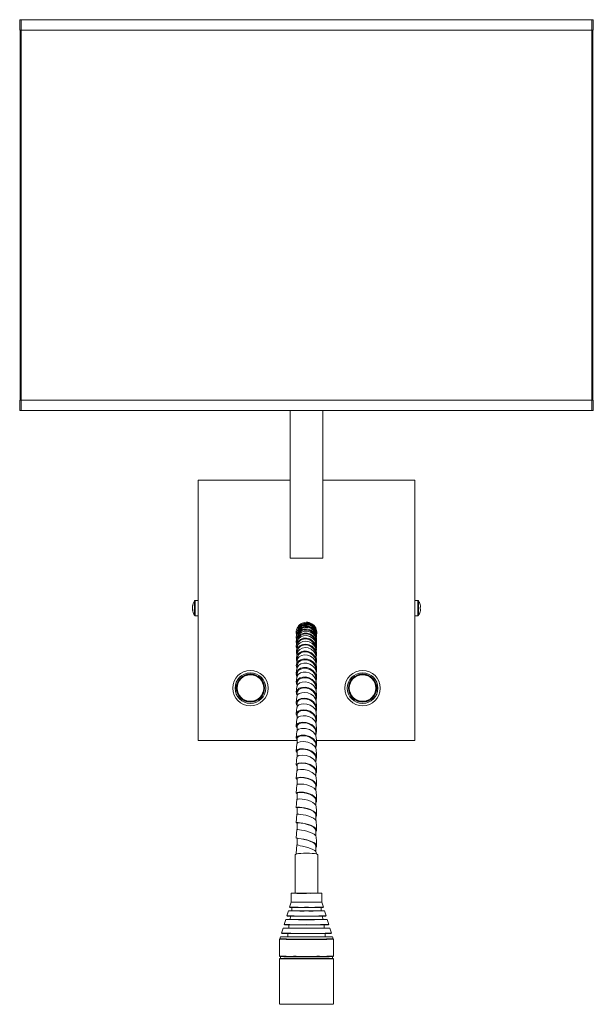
# Model space of a CAD drawing. Header units: millimetres. Extents: x -79 to 456, y -691 to 25.
# Tile 1 of 3: x -79 to 185, y -691 to -237. Entities that reach past the tile are written whole.
import ezdxf

# ---------------------------------------------------------------- set-up
doc = ezdxf.new("R2010")
doc.units = ezdxf.units.MM

msp = doc.modelspace()

# ---------------------------------------------------------------- linework, layer by layer
at = {"color": 7, "linetype": 'Continuous', "lineweight": 15}
for p, q in [((-79.05, -236.98), (185.33, -236.98)), ((-79.05, -236.98), (-79.05, -241.76)), ((-78.36, -236.98), (-78.36, -417.06)), ((184.64, -417.06), (184.64, -236.98)), ((185.33, -236.98), (185.33, -241.76)), ((-79.05, -241.76), (185.33, -241.76)), ((-78.86, -412.28), (-78.86, -241.76)), ((185.14, -241.76), (185.14, -412.28)), ((-79.05, -412.28), (185.33, -412.28)), ((-79.05, -412.28), (-79.05, -417.06)), ((185.33, -412.28), (185.33, -417.06)), ((-79.05, -417.06), (185.33, -417.06)), ((45.64, -417.06), (45.64, -485.06)), ((60.64, -485.06), (60.64, -417.06)), ((3.14, -569.06), (3.14, -449.06)), ((3.14, -449.06), (45.64, -449.06)), ((60.64, -449.06), (103.14, -449.06)), ((103.14, -449.06), (103.14, -569.06)), ((45.64, -485.06), (60.64, -485.06)), ((0.57, -507.46), (0.65, -507.47)), ((3.14, -504.56), (1.89, -504.56)), ((104.39, -504.56), (103.14, -504.56)), ((105.47, -506.34), (105.49, -506.33)), ((105.71, -507.63), (105.47, -507.65)), ((0.58, -508.06), (0.57, -508.15)), ((0.6, -508.15), (0.57, -508.15)), ((0.57, -508.66), (0.75, -508.63)), ((1.89, -511.56), (3.14, -511.56)), ((103.14, -511.56), (104.39, -511.56)), ((105.47, -508.46), (105.71, -508.49)), ((105.49, -509.79), (105.47, -509.78)), ((49.2, -517.06), (49.55, -517.3)), ((48.39, -519.31), (48.51, -520.35)), ((57.25, -517.66), (57.29, -517.86)), ((48.84, -528.26), (48.84, -528.71)), ((48.84, -531.25), (48.84, -531.97)), ((48.84, -534.62), (48.84, -535.66)), ((48.84, -538.37), (48.84, -539.31)), ((57.44, -536.86), (57.44, -536.47)), ((48.84, -542.5), (48.84, -544.01)), ((48.84, -546.96), (48.84, -548.68)), ((57.44, -545.53), (57.44, -544.72)), ((48.84, -551.8), (48.84, -553.54)), ((57.44, -550.34), (57.44, -549.38)), ((48.84, -556.9), (48.84, -558.74)), ((57.44, -555.4), (57.44, -554.36)), ((48.84, -562.35), (48.84, -564.41)), ((57.44, -560.99), (57.44, -559.63)), ((57.44, -566.8), (57.44, -565.22)), ((48.84, -569.06), (3.14, -569.06)), ((48.84, -568.04), (48.84, -570.6)), ((57.44, -572.81), (57.44, -571.04)), ((103.14, -569.06), (57.71, -569.06)), ((48.84, -574.01), (48.84, -576.64)), ((48.84, -580.22), (48.84, -582.98)), ((57.44, -578.88), (57.44, -577.16)), ((57.44, -585.52), (57.44, -583.43)), ((48.84, -586.63), (48.84, -589.44)), ((48.84, -593.26), (48.84, -596.15)), ((57.44, -592.04), (57.44, -589.99)), ((57.44, -598.78), (57.44, -596.67)), ((48.84, -600.01), (48.84, -602.97)), ((48.84, -606.96), (48.84, -609.95)), ((57.44, -605.86), (57.44, -603.53)), ((57.44, -612.94), (57.44, -610.51)), ((48.84, -613.95), (48.84, -617.03)), ((57.44, -620.12), (57.44, -617.58)), ((57.67, -621.3), (57.64, -620.61)), ((47.89, -621.67), (47.89, -639.31)), ((58.39, -639.31), (58.39, -621.67)), ((46.02, -639.41), (46.02, -643.49)), ((60.27, -643.49), (60.27, -639.41)), ((46.01, -643.52), (45.3, -645.85)), ((60.98, -645.85), (60.27, -643.52)), ((44.78, -647.54), (44.08, -649.84)), ((46.34, -645.99), (46.34, -647.48)), ((59.95, -647.48), (59.94, -645.99)), ((62.2, -649.84), (61.5, -647.54)), ((43.56, -651.54), (42.86, -653.84)), ((45.69, -649.99), (45.68, -651.48)), ((60.6, -651.48), (60.59, -649.99)), ((63.42, -653.84), (62.72, -651.54)), ((42.36, -655.46), (41.64, -657.83)), ((45.03, -653.99), (45.02, -655.47)), ((61.26, -655.47), (61.25, -653.99)), ((64.64, -657.83), (63.92, -655.46)), ((40.64, -660.61), (40.64, -668.41)), ((41.13, -659.49), (40.84, -660.44)), ((44.55, -657.99), (44.54, -659.47)), ((61.74, -659.47), (61.74, -657.99)), ((65.44, -660.44), (65.15, -659.49)), ((65.64, -668.41), (65.64, -660.61)), ((40.64, -669.61), (40.64, -690.41)), ((41.22, -668.61), (41.22, -669.51)), ((65.07, -669.51), (65.06, -668.61)), ((65.64, -690.41), (65.64, -669.61))]:
    msp.add_line(p, q, dxfattribs=at)
at = {"color": 8, "linetype": 'Continuous', "lineweight": 15}
for p, q in [((1.54, -511.37), (1.54, -504.75)), ((1.89, -511.56), (1.89, -504.56)), ((104.39, -504.56), (104.39, -511.56)), ((104.74, -504.75), (104.74, -511.37)), ((20.98, -544.91), (21.05, -545.88)), ((72.68, -544.91), (72.75, -545.88))]:
    msp.add_line(p, q, dxfattribs=at)
at = {"color": 7, "linetype": 'Continuous', "lineweight": 15, "flags": 128}
for points in [[(48.5, -521.18), (48.48, -521.12), (48.5, -519.66), (49.01, -518.3), (49.96, -517.17), (51.24, -516.42), (52.72, -516.12), (54.23, -516.3), (55.62, -516.96), (56.76, -518.02), (57.51, -519.39), (57.79, -520.93), (57.66, -521.93)], [(50.19, -516.03), (50.19, -516.03), (50.07, -516.12)], [(48.6, -524.52), (48.43, -523.41), (48.71, -522.06), (49.46, -520.89), (50.6, -520.02), (52, -519.56), (53.51, -519.55), (54.99, -520.02), (56.26, -520.93), (57.2, -522.18), (57.71, -523.66), (57.75, -525.23), (57.65, -525.56)], [(48.55, -522.75), (48.45, -521.33), (48.85, -519.97), (49.7, -518.81), (50.91, -517.99), (52.36, -517.61), (53.87, -517.7), (55.31, -518.26), (56.52, -519.25), (57.37, -520.56), (57.77, -522.08), (57.69, -523.44)], [(48.88, -521.42), (48.75, -521.88), (48.58, -522.43)], [(49, -519.54), (48.86, -519.9), (48.71, -520.27)], [(48.87, -523.58), (48.9, -523.32), (49.52, -522.2), (50.51, -521.33), (51.8, -520.82), (53.22, -520.73), (54.65, -521.09), (55.92, -521.86), (56.91, -522.99), (57.5, -524.36), (57.56, -525.02)], [(48.91, -521.41), (48.92, -521.05), (49.44, -519.78), (50.41, -518.76), (51.7, -518.13), (53.17, -517.99), (54.64, -518.34), (55.93, -519.18), (56.88, -520.4), (57.38, -521.87), (57.38, -522)], [(48.91, -523.33), (48.92, -522.8), (49.45, -521.57), (50.42, -520.6), (51.72, -520.01), (53.19, -519.9), (54.66, -520.28), (55.94, -521.14), (56.89, -522.37), (57.38, -523.85), (57.38, -524.09)], [(48.93, -521.41), (49.01, -521.06), (49.72, -519.95), (50.8, -519.11), (52.13, -518.67), (53.57, -518.66), (54.97, -519.1), (56.19, -519.96), (57.09, -521.15), (57.58, -522.57), (57.58, -522.79)], [(49.28, -517.84), (49.14, -518.08), (49.01, -518.31)], [(49.56, -517.13), (49.05, -518.18), (49.04, -518.25)], [(56.98, -518.09), (57.38, -519.21), (57.38, -519.32)], [(57.46, -518.19), (57.39, -518.01), (57.32, -517.83)], [(57.66, -519.9), (57.59, -519.6), (57.51, -519.29)], [(57.73, -521.77), (57.65, -521.33), (57.58, -520.9)], [(48.63, -526.66), (48.43, -525.9), (48.6, -524.58), (49.25, -523.4), (50.3, -522.49), (51.65, -521.95), (53.15, -521.86), (54.65, -522.24), (55.98, -523.06), (57.01, -524.24), (57.64, -525.68), (57.79, -527.23), (57.67, -527.75)], [(48.7, -529.41), (48.47, -528.77), (48.52, -527.5), (49.05, -526.32), (50.02, -525.38), (51.31, -524.78), (52.79, -524.62), (54.3, -524.91), (55.69, -525.63), (56.8, -526.73), (57.53, -528.11), (57.79, -529.64), (57.63, -530.72)], [(48.79, -526.11), (48.64, -526.86), (48.49, -527.61)], [(48.82, -523.59), (48.67, -524.22), (48.52, -524.85)], [(48.81, -526.1), (48.82, -525.99), (49.33, -524.87), (50.25, -523.98), (51.47, -523.42), (52.88, -523.25), (54.32, -523.52), (55.64, -524.21), (56.71, -525.26), (57.4, -526.58), (57.58, -527.66)], [(48.9, -525.75), (48.92, -524.98), (49.46, -523.8), (50.44, -522.87), (51.74, -522.33), (53.21, -522.25), (54.67, -522.66), (55.96, -523.53), (56.9, -524.76), (57.39, -526.24), (57.38, -526.55)], [(48.9, -528.41), (48.93, -527.57), (49.47, -526.45), (50.45, -525.57), (51.76, -525.07), (53.23, -525.03), (54.69, -525.46), (55.97, -526.34), (56.91, -527.58), (57.39, -529.05), (57.37, -529.79)], [(57.75, -523.9), (57.68, -523.33), (57.6, -522.77)], [(57.77, -526.39), (57.69, -525.69), (57.61, -525)], [(48.73, -532.42), (48.53, -532.01), (48.46, -530.8), (48.88, -529.64), (49.75, -528.68), (50.98, -528.04), (52.43, -527.8), (53.95, -528), (55.37, -528.64), (56.57, -529.66), (57.4, -530.97), (57.78, -532.46), (57.66, -533.98), (57.64, -534.03)], [(48.77, -529), (48.62, -529.86), (48.47, -530.73)], [(48.78, -529.01), (49.17, -527.96), (50, -527.05), (51.16, -526.44), (52.53, -526.21), (53.98, -526.4), (55.34, -527), (56.48, -527.97), (57.27, -529.23), (57.63, -530.65)], [(48.8, -532.26), (49.04, -531.42), (49.77, -530.52), (50.86, -529.88), (52.2, -529.59), (53.64, -529.7), (55.04, -530.21), (56.24, -531.1), (57.12, -532.29), (57.59, -533.66), (57.59, -534.08)], [(48.9, -531.35), (48.93, -530.57), (49.48, -529.51), (50.47, -528.69), (51.77, -528.23), (53.25, -528.22), (54.71, -528.67), (55.98, -529.56), (56.92, -530.8), (57.39, -532.25), (57.37, -533.07)], [(57.77, -529.23), (57.7, -528.43), (57.62, -527.63)], [(57.78, -532.49), (57.7, -531.57), (57.63, -530.66)], [(48.8, -535.89), (48.62, -535.62), (48.43, -534.47), (48.74, -533.34), (49.51, -532.38), (50.66, -531.71), (52.07, -531.41), (53.59, -531.53), (55.05, -532.07), (56.31, -533), (57.24, -534.24), (57.73, -535.67), (57.73, -537.18), (57.57, -537.68)], [(48.76, -532.26), (48.61, -533.23), (48.46, -534.2)], [(48.81, -535.87), (48.92, -535.27), (49.56, -534.37), (50.57, -533.71), (51.86, -533.38), (53.29, -533.42), (54.72, -533.85), (55.98, -534.65), (56.95, -535.76), (57.52, -537.08), (57.58, -537.85)], [(48.9, -534.73), (48.93, -533.97), (49.49, -532.97), (50.48, -532.2), (51.79, -531.8), (53.27, -531.82), (54.73, -532.29), (56, -533.18), (56.93, -534.41), (57.4, -535.85), (57.38, -536.46)], [(57.78, -536.12), (57.71, -535.09), (57.63, -534.06)], [(48.84, -539.68), (48.74, -539.56), (48.43, -538.49), (48.62, -537.42), (49.29, -536.47), (50.36, -535.77), (51.72, -535.41), (53.22, -535.45), (54.72, -535.91), (56.04, -536.75), (57.05, -537.91), (57.65, -539.29), (57.78, -540.76), (57.49, -541.88)], [(48.75, -535.88), (48.6, -536.95), (48.45, -538.03)], [(48.8, -539.84), (48.84, -539.46), (49.37, -538.6), (50.3, -537.93), (51.54, -537.55), (52.95, -537.53), (54.39, -537.89), (55.7, -538.6), (56.75, -539.63), (57.42, -540.88), (57.6, -541.98)], [(48.9, -538.5), (48.94, -537.76), (49.5, -536.82), (50.5, -536.11), (51.81, -535.75), (53.28, -535.81), (54.74, -536.3), (56.01, -537.19), (56.94, -538.41), (57.4, -539.82), (57.37, -540.57)], [(57.78, -540.11), (57.71, -538.97), (57.64, -537.83)], [(48.75, -539.85), (48.59, -541.04), (48.44, -542.22)], [(48.74, -544.18), (48.59, -545.47), (48.44, -546.75)], [(48.84, -543.73), (48.46, -542.85), (48.53, -541.83), (49.09, -540.91), (50.07, -540.2), (51.38, -539.8), (52.86, -539.78), (54.37, -540.15), (55.75, -540.9), (56.85, -541.98), (57.55, -543.28), (57.79, -544.71), (57.55, -546.07)], [(48.78, -544.17), (48.77, -544), (49.2, -543.17), (50.05, -542.51), (51.22, -542.1), (52.61, -542.03), (54.05, -542.31), (55.41, -542.94), (56.53, -543.89), (57.3, -545.07), (57.63, -546.38), (57.63, -546.43)], [(48.9, -542.56), (48.94, -541.91), (49.51, -541.04), (50.51, -540.4), (51.83, -540.09), (53.3, -540.18), (54.76, -540.68), (56.03, -541.57), (56.94, -542.77), (57.4, -544.16), (57.38, -544.78)], [(57.79, -544.45), (57.71, -543.2), (57.64, -541.95)], [(48.84, -548.06), (48.51, -547.52), (48.47, -546.58), (48.92, -545.69), (49.81, -544.99), (51.05, -544.56), (52.5, -544.48), (54.02, -544.77), (55.44, -545.44), (56.62, -546.42), (57.43, -547.65), (57.78, -549.02), (57.65, -550.41), (57.53, -550.67)], [(48.74, -548.85), (48.74, -548.85), (49.06, -548.07), (49.81, -547.42), (50.92, -547.01), (52.26, -546.89), (53.71, -547.1), (55.1, -547.65), (56.29, -548.51), (57.15, -549.62), (57.6, -550.87), (57.59, -551.28)], [(48.89, -547.1), (48.95, -546.42), (49.52, -545.62), (50.52, -545.05), (51.85, -544.79), (53.32, -544.91), (54.78, -545.43), (56.04, -546.31), (56.95, -547.48), (57.4, -548.83), (57.37, -549.5)], [(57.79, -549.11), (57.71, -547.77), (57.63, -546.44)], [(48.84, -552.78), (48.6, -552.49), (48.43, -551.63), (48.77, -550.79), (49.56, -550.1), (50.73, -549.66), (52.14, -549.53), (53.66, -549.75), (55.12, -550.33), (56.37, -551.23), (57.27, -552.38), (57.74, -553.68), (57.72, -555.03), (57.44, -555.76)], [(48.74, -548.85), (48.59, -550.23), (48.44, -551.61)], [(48.77, -553.84), (48.94, -553.27), (49.6, -552.66), (50.63, -552.24), (51.93, -552.09), (53.36, -552.24), (54.78, -552.72), (56.03, -553.5), (56.98, -554.52), (57.53, -555.71), (57.58, -556.42)], [(48.9, -551.81), (48.95, -551.28), (49.53, -550.55), (50.54, -550.04), (51.86, -549.83), (53.34, -549.98), (54.8, -550.51), (56.05, -551.38), (56.96, -552.53), (57.41, -553.84), (57.37, -554.44)], [(57.79, -554.11), (57.71, -552.69), (57.64, -551.27)], [(48.73, -553.84), (48.58, -555.31), (48.43, -556.77)], [(48.84, -557.84), (48.71, -557.73), (48.43, -556.96), (48.64, -556.19), (49.33, -555.53), (50.42, -555.08), (51.79, -554.91), (53.3, -555.08), (54.79, -555.58), (56.1, -556.39), (57.09, -557.45), (57.67, -558.68), (57.77, -559.98), (57.44, -561.06)], [(48.79, -559.13), (48.85, -558.76), (49.41, -558.18), (50.35, -557.77), (51.6, -557.6), (53.02, -557.72), (54.45, -558.13), (55.76, -558.82), (56.79, -559.76), (57.57, -561.27), (57.55, -561.84)], [(48.89, -557.02), (48.95, -556.45), (49.54, -555.8), (50.55, -555.36), (51.88, -555.2), (53.36, -555.38), (54.81, -555.91), (56.07, -556.77), (56.97, -557.89), (57.41, -559.16), (57.37, -559.71)], [(57.79, -559.42), (57.71, -557.91), (57.64, -556.4)], [(48.73, -559.13), (48.58, -560.68), (48.43, -562.23)], [(48.84, -563.21), (48.45, -562.55), (48.54, -561.85), (49.13, -561.23), (50.13, -560.79), (51.45, -560.61), (52.94, -560.72), (54.44, -561.14), (55.81, -561.87), (56.89, -562.84), (57.7, -564.41), (57.66, -566.06), (57.44, -566.45)], [(48.89, -562.4), (48.96, -561.92), (49.55, -561.36), (50.57, -560.98), (51.9, -560.87), (53.38, -561.08), (54.83, -561.62), (56.08, -562.46), (56.98, -563.54), (57.41, -564.76), (57.37, -565.32)], [(57.79, -565.02), (57.72, -563.43), (57.64, -561.83)], [(48.73, -564.71), (48.58, -566.34), (48.43, -567.97)], [(48.84, -568.73), (48.62, -568.58), (48.48, -567.76), (49.21, -567.04), (50.67, -566.62), (52.57, -566.65), (54.58, -567.2), (56.32, -568.23), (57.45, -569.62), (57.79, -571.19), (57.31, -572.56)], [(48.82, -564.7), (48.79, -564.5), (49.48, -563.83), (50.86, -563.45), (52.67, -563.49), (54.59, -564.02), (56.24, -565.01), (57.33, -566.35), (57.57, -567.55)], [(48.89, -568.13), (48.96, -567.68), (49.56, -567.2), (50.58, -566.89), (51.92, -566.83), (53.4, -567.07), (54.85, -567.61), (56.1, -568.43), (56.99, -569.47), (57.41, -570.64), (57.38, -571.07)], [(48.73, -570.55), (48.58, -572.26), (48.43, -573.96)], [(48.78, -570.55), (49.09, -570.02), (50.2, -569.59), (51.87, -569.5), (53.78, -569.85), (55.59, -570.64), (56.95, -571.8), (57.61, -573.19), (57.57, -573.51)], [(57.79, -570.88), (57.72, -569.2), (57.64, -567.53)], [(48.84, -574.61), (48.43, -574.07), (48.79, -573.4), (49.97, -572.92), (51.72, -572.82), (53.74, -573.17), (55.63, -573.99), (57.06, -575.19), (57.75, -576.63), (57.59, -578.11), (57.44, -578.31)], [(48.83, -576.64), (48.83, -576.41), (49.64, -575.98), (51.1, -575.81), (52.95, -576.01), (54.85, -576.61), (56.44, -577.58), (57.42, -578.82), (57.55, -579.73)], [(48.89, -574.08), (48.97, -573.71), (49.57, -573.3), (50.6, -573.06), (51.93, -573.06), (53.42, -573.32), (54.87, -573.86), (56.11, -574.66), (57, -575.65), (57.42, -576.76), (57.37, -577.24)], [(57.79, -576.98), (57.72, -575.24), (57.64, -573.5)], [(48.73, -576.64), (48.58, -578.41), (48.43, -580.18)], [(48.84, -580.68), (48.54, -580.51), (48.53, -579.93), (49.38, -579.46), (50.92, -579.27), (52.87, -579.46), (54.86, -580.09), (56.52, -581.09), (57.55, -582.37), (57.76, -583.77), (57.44, -584.44)], [(48.89, -580.28), (48.97, -579.97), (49.58, -579.65), (50.61, -579.48), (51.95, -579.52), (53.43, -579.81), (54.88, -580.35), (56.12, -581.12), (57, -582.06), (57.42, -583.11), (57.38, -583.44)], [(57.79, -583.31), (57.72, -581.51), (57.64, -579.71)], [(48.73, -582.96), (48.58, -584.78), (48.43, -586.61)], [(48.74, -582.95), (48.73, -582.94), (49.21, -582.56), (50.41, -582.36), (52.13, -582.45), (54.05, -582.9), (55.82, -583.7), (57.09, -584.78), (57.63, -586.02), (57.6, -586.14)], [(48.84, -587.06), (48.82, -587.05), (48.43, -586.6), (48.91, -586.18), (50.19, -585.95), (52, -586.03), (54.02, -586.49), (55.87, -587.31), (57.21, -588.42), (57.78, -589.7), (57.49, -591), (57.44, -591.05)], [(48.73, -589.47), (48.58, -591.35), (48.43, -593.23)], [(48.77, -589.47), (48.77, -589.38), (49.12, -589.21), (49.82, -589.1), (50.78, -589.1), (51.96, -589.21), (53.23, -589.46), (54.5, -589.86), (55.66, -590.38), (56.62, -591.02), (57.29, -591.74), (57.62, -592.52), (57.6, -592.75)], [(48.88, -586.7), (48.98, -586.45), (49.59, -586.21), (50.63, -586.12), (51.97, -586.21), (53.45, -586.52), (54.9, -587.05), (56.14, -587.79), (57.01, -588.68), (57.42, -589.66), (57.37, -590.06)], [(57.79, -589.85), (57.72, -587.99), (57.64, -586.13)], [(48.84, -593.54), (48.49, -593.37), (48.46, -593.14), (48.83, -592.94), (49.56, -592.82), (50.58, -592.79), (51.82, -592.9), (53.16, -593.16), (54.49, -593.56), (55.71, -594.1), (56.71, -594.76), (57.42, -595.51), (57.76, -596.3), (57.72, -597.11), (57.44, -597.62)], [(48.89, -593.28), (48.98, -593.12), (49.6, -592.97), (50.64, -592.94), (51.99, -593.08), (53.47, -593.42), (54.92, -593.94), (56.15, -594.64), (57.02, -595.48), (57.42, -596.39), (57.38, -596.69)], [(57.79, -596.56), (57.72, -594.65), (57.64, -592.73)], [(48.73, -596.16), (48.59, -597.9), (48.43, -600.01)], [(48.76, -596.16), (48.85, -596.07), (49.33, -595.99), (50.13, -595.98), (51.19, -596.06), (52.4, -596.25), (53.69, -596.57), (54.93, -597), (56.03, -597.54), (56.9, -598.16), (57.45, -598.85), (57.63, -599.53)], [(48.73, -603), (48.58, -604.97), (48.42, -606.93)], [(48.46, -600.01), (48.55, -599.91), (49.05, -599.81), (49.9, -599.78), (51.01, -599.86), (52.29, -600.05), (53.64, -600.37), (54.95, -600.81), (56.1, -601.36), (57, -602), (57.58, -602.71), (57.79, -603.44), (57.62, -604.17), (57.44, -604.39)], [(48.75, -603), (48.74, -603), (48.99, -602.97), (49.58, -602.98), (50.48, -603.06), (51.61, -603.23), (52.86, -603.48), (54.15, -603.84), (55.35, -604.29), (56.38, -604.83), (57.14, -605.42), (57.56, -606.06), (57.6, -606.44)], [(48.87, -600.06), (48.99, -599.96), (49.61, -599.9), (50.66, -599.94), (52.01, -600.13), (53.49, -600.48), (54.93, -601), (56.16, -601.66), (57.03, -602.43), (57.42, -603.27), (57.38, -603.57)], [(57.79, -603.42), (57.72, -601.47), (57.64, -599.51)], [(48.84, -607), (48.56, -606.98), (48.43, -606.92), (48.69, -606.88), (49.32, -606.88), (50.27, -606.95), (51.45, -607.1), (52.77, -607.36), (54.12, -607.73), (55.38, -608.19), (56.46, -608.74), (57.25, -609.35), (57.7, -610), (57.78, -610.66), (57.46, -611.31), (57.44, -611.33)], [(48.89, -606.97), (48.99, -606.95), (49.62, -606.97), (50.68, -607.08), (52.02, -607.32), (53.51, -607.68), (54.95, -608.19), (56.18, -608.81), (57.04, -609.52), (57.42, -610.28), (57.38, -610.54)], [(57.79, -610.41), (57.72, -608.42), (57.64, -606.43)], [(48.73, -609.98), (48.58, -611.97), (48.42, -613.97)], [(48.78, -609.98), (48.78, -610), (49.16, -610.06), (49.88, -610.16), (50.87, -610.33), (52.04, -610.56), (53.32, -610.86), (54.59, -611.25), (55.74, -611.7), (56.68, -612.21), (57.33, -612.77), (57.62, -613.34), (57.61, -613.48)], [(48.47, -613.97), (48.48, -613.98), (48.88, -614.03), (49.63, -614.12), (50.67, -614.28), (51.91, -614.51), (53.26, -614.82), (54.58, -615.21), (55.79, -615.67), (56.78, -616.19), (57.45, -616.76), (57.78, -617.34), (57.71, -617.93), (57.44, -618.26)], [(48.87, -613.99), (49, -614.05), (49.63, -614.16), (50.69, -614.34), (52.04, -614.62), (53.53, -615), (54.97, -615.49), (56.19, -616.07), (57.04, -616.71), (57.43, -617.39), (57.38, -617.59)], [(57.8, -617.5), (57.72, -615.49), (57.64, -613.47)], [(53.14, -620.92), (51.78, -620.95), (50.52, -621.02), (49.43, -621.14), (48.59, -621.3), (48.07, -621.48), (47.89, -621.67)], [(48.73, -617.05), (48.58, -619.07), (48.42, -621.09)], [(48.44, -621.09), (48.57, -621.19), (48.85, -621.27)], [(48.75, -617.05), (48.88, -617.17), (49.38, -617.32), (50.2, -617.5), (51.27, -617.73), (52.5, -618.02), (53.78, -618.36), (55.02, -618.75), (56.11, -619.19), (56.95, -619.66), (57.48, -620.16), (57.63, -620.61)], [(58.39, -621.67), (58.21, -621.48), (57.69, -621.3), (56.85, -621.14), (55.77, -621.02), (54.5, -620.95), (53.14, -620.92)], [(47.89, -639.29), (47.65, -639.29), (46.81, -639.3), (46.29, -639.3), (46.12, -639.31), (46.29, -639.32), (46.81, -639.32), (47.65, -639.33), (48.76, -639.33), (50.09, -639.34), (51.58, -639.34), (53.14, -639.34)], [(53.14, -639.34), (54.7, -639.34), (56.19, -639.34), (57.52, -639.33), (58.63, -639.33), (59.47, -639.32), (59.99, -639.32), (60.17, -639.31), (59.99, -639.3), (59.47, -639.3), (58.63, -639.29), (58.39, -639.29)], [(53.14, -643.55), (51.55, -643.55), (50.05, -643.55), (48.7, -643.55), (47.57, -643.54), (46.72, -643.54), (46.19, -643.53), (46.01, -643.52), (46.01, -643.52)], [(60.27, -643.52), (60.27, -643.52), (60.09, -643.53), (59.56, -643.54), (58.71, -643.54), (57.59, -643.55), (56.23, -643.55), (54.73, -643.55), (53.14, -643.55)], [(46.34, -647.45), (45.98, -647.46), (45.28, -647.46), (44.92, -647.47), (44.92, -647.48), (45.28, -647.48), (45.98, -647.49), (47, -647.5), (48.28, -647.5), (49.78, -647.51), (51.42, -647.51), (53.14, -647.51), (54.86, -647.51), (56.5, -647.51), (58, -647.5), (59.28, -647.5), (60.3, -647.49), (61, -647.48), (61.36, -647.48), (61.36, -647.47), (61, -647.46), (60.3, -647.46), (59.95, -647.45)], [(53.14, -645.94), (54.81, -645.94), (56.39, -645.94), (57.83, -645.95), (59.04, -645.95), (59.98, -645.96), (60.6, -645.97), (60.87, -645.97), (60.78, -645.98), (60.33, -645.99), (59.55, -645.99), (58.47, -646), (57.13, -646), (55.61, -646.01), (53.98, -646.01), (52.3, -646.01), (50.67, -646.01), (49.15, -646), (47.81, -646), (46.73, -645.99), (45.95, -645.99), (45.5, -645.98), (45.41, -645.97), (45.68, -645.97), (46.3, -645.96), (47.24, -645.95), (48.45, -645.95), (49.89, -645.94), (51.48, -645.94), (53.14, -645.94)], [(53.14, -651.58), (51.27, -651.58), (49.47, -651.58), (47.82, -651.57), (46.37, -651.57), (45.18, -651.56), (44.29, -651.55), (43.74, -651.55), (43.56, -651.54), (43.56, -651.54)], [(45.68, -651.44), (45.25, -651.44), (44.38, -651.45), (43.84, -651.46), (43.66, -651.47), (43.84, -651.48), (44.38, -651.48), (45.25, -651.49), (46.43, -651.5), (47.87, -651.5), (49.51, -651.51), (51.29, -651.51), (53.14, -651.51), (54.99, -651.51), (56.77, -651.51), (58.41, -651.5), (59.85, -651.5), (61.03, -651.49), (61.9, -651.48), (62.44, -651.48), (62.62, -651.47), (62.44, -651.46), (61.9, -651.45), (61.03, -651.44), (60.6, -651.44)], [(53.14, -649.93), (54.95, -649.93), (56.68, -649.93), (58.26, -649.94), (59.64, -649.94), (60.75, -649.95), (61.55, -649.96), (62, -649.96), (62.09, -649.97), (61.82, -649.98), (61.19, -649.99), (60.23, -649.99), (58.98, -650), (57.49, -650), (55.82, -650.01), (54.05, -650.01), (52.23, -650.01), (50.46, -650.01), (48.79, -650), (47.3, -650), (46.05, -649.99), (45.09, -649.99), (44.46, -649.98), (44.19, -649.97), (44.28, -649.96), (44.73, -649.96), (45.53, -649.95), (46.64, -649.94), (48.02, -649.94), (49.6, -649.93), (51.34, -649.93), (53.14, -649.93)], [(62.72, -651.54), (62.72, -651.54), (62.54, -651.55), (61.99, -651.55), (61.11, -651.56), (59.91, -651.57), (58.46, -651.57), (56.81, -651.58), (55.01, -651.58), (53.14, -651.58)], [(45.02, -655.43), (44.54, -655.43), (43.49, -655.44), (42.77, -655.45), (42.41, -655.46), (42.41, -655.47), (42.77, -655.47), (43.49, -655.48), (44.54, -655.49), (45.88, -655.5), (47.47, -655.5), (49.25, -655.51), (51.16, -655.51), (53.14, -655.51), (55.12, -655.51), (57.03, -655.51), (58.82, -655.5), (60.4, -655.5), (61.74, -655.49), (62.79, -655.48), (63.51, -655.47), (63.87, -655.47), (63.87, -655.46), (63.51, -655.45), (62.79, -655.44), (61.74, -655.43), (61.26, -655.43)], [(53.14, -653.92), (55.07, -653.92), (56.93, -653.92), (58.65, -653.93), (60.17, -653.93), (61.44, -653.94), (62.41, -653.95), (63.04, -653.95), (63.32, -653.96), (63.22, -653.97), (62.77, -653.98), (61.96, -653.99), (60.84, -653.99), (59.44, -654), (57.81, -654), (56.01, -654.01), (54.11, -654.01), (52.17, -654.01), (50.27, -654.01), (48.47, -654), (46.84, -654), (45.44, -653.99), (44.32, -653.99), (43.51, -653.98), (43.06, -653.97), (42.97, -653.96), (43.24, -653.95), (43.87, -653.95), (44.84, -653.94), (46.11, -653.93), (47.63, -653.93), (49.35, -653.92), (51.21, -653.92), (53.14, -653.92)], [(43.87, -660.47), (43.17, -660.48), (42.07, -660.48), (41.28, -660.49), (40.84, -660.5), (40.75, -660.51), (41.02, -660.52), (41.63, -660.53), (42.58, -660.54), (43.83, -660.54), (45.35, -660.55), (47.09, -660.56), (49.01, -660.56), (49.67, -660.56)], [(53.14, -660.56), (51.05, -660.56), (49.01, -660.56), (47.09, -660.56), (45.35, -660.55), (43.83, -660.54), (42.58, -660.54), (41.64, -660.53), (41.02, -660.52), (40.76, -660.51), (40.84, -660.5), (41.29, -660.49), (42.07, -660.48), (43.17, -660.48), (43.87, -660.47)], [(65.15, -659.49), (65.15, -659.49), (64.97, -659.5), (64.43, -659.51), (63.54, -659.51), (62.34, -659.52), (60.86, -659.53), (59.15, -659.53), (57.25, -659.54), (55.23, -659.54), (53.14, -659.54), (51.05, -659.54), (49.03, -659.54), (47.14, -659.53), (45.42, -659.53), (43.94, -659.52), (42.74, -659.51), (41.85, -659.51), (41.31, -659.5), (41.13, -659.49), (41.13, -659.49)], [(44.54, -659.42), (44.07, -659.42), (42.89, -659.43), (42.02, -659.44), (41.49, -659.45), (41.31, -659.46), (41.49, -659.47), (42.02, -659.48), (42.89, -659.48), (44.07, -659.49), (45.53, -659.5), (47.22, -659.5), (49.09, -659.51), (51.09, -659.51), (53.14, -659.51), (55.2, -659.51), (57.19, -659.51), (59.06, -659.5), (60.75, -659.5), (62.21, -659.49), (63.39, -659.48), (64.26, -659.48), (64.8, -659.47), (64.98, -659.46), (64.8, -659.45), (64.26, -659.44), (63.39, -659.43), (62.21, -659.42), (61.74, -659.42)], [(53.14, -657.91), (55.18, -657.91), (57.15, -657.91), (58.99, -657.92), (60.65, -657.92), (62.06, -657.93), (63.19, -657.94), (63.99, -657.94), (64.45, -657.95), (64.54, -657.96), (64.26, -657.97), (63.63, -657.98), (62.66, -657.99), (61.39, -657.99), (59.85, -658), (58.09, -658), (56.18, -658.01), (54.16, -658.01), (52.12, -658.01), (50.11, -658.01), (48.19, -658), (46.43, -658), (44.89, -657.99), (43.62, -657.99), (42.65, -657.98), (42.02, -657.97), (41.74, -657.96), (41.84, -657.95), (42.29, -657.94), (43.09, -657.94), (44.22, -657.93), (45.63, -657.92), (47.29, -657.92), (49.13, -657.91), (51.1, -657.91), (53.14, -657.91)], [(53.14, -660.56), (55.24, -660.56), (57.27, -660.56), (59.19, -660.56), (60.93, -660.55), (62.45, -660.54), (63.7, -660.54), (64.65, -660.53), (65.26, -660.52), (65.53, -660.51), (65.44, -660.5), (65, -660.49), (64.21, -660.48), (63.11, -660.48), (62.41, -660.47)], [(62.41, -660.47), (63.11, -660.48), (64.21, -660.48), (64.99, -660.49), (65.44, -660.5), (65.53, -660.51), (65.26, -660.52), (64.64, -660.53), (63.7, -660.54), (62.45, -660.54), (60.93, -660.55), (59.19, -660.56), (57.27, -660.56), (55.24, -660.56), (53.14, -660.56)], [(57.83, -668.46), (59.19, -668.46), (60.93, -668.47), (62.45, -668.47), (63.7, -668.48), (64.65, -668.49), (65.26, -668.5), (65.53, -668.51), (65.44, -668.52), (65, -668.52), (64.21, -668.53), (63.11, -668.54), (61.72, -668.55), (60.08, -668.55), (58.25, -668.56), (56.27, -668.56), (54.19, -668.56), (52.09, -668.56), (50.02, -668.56), (48.03, -668.56), (46.2, -668.55), (44.56, -668.55), (43.17, -668.54), (42.07, -668.53), (41.28, -668.52), (40.84, -668.52), (40.75, -668.51), (41.02, -668.5), (41.63, -668.49), (42.58, -668.48), (43.83, -668.47), (45.35, -668.47), (47.09, -668.46), (48.45, -668.46)], [(53.14, -669.46), (51.04, -669.46), (49.01, -669.46), (47.09, -669.46), (45.35, -669.47), (43.83, -669.47), (42.58, -669.48), (41.64, -669.49), (41.02, -669.5), (40.75, -669.51), (40.84, -669.52), (41.28, -669.52), (42.07, -669.53), (43.17, -669.54), (44.56, -669.55), (46.2, -669.55), (48.03, -669.56), (50.02, -669.56), (52.09, -669.56), (54.19, -669.56), (56.26, -669.56), (58.25, -669.56), (60.08, -669.55), (61.72, -669.55), (63.11, -669.54), (64.21, -669.53), (65, -669.52), (65.44, -669.52), (65.53, -669.51), (65.26, -669.5), (64.65, -669.49), (63.7, -669.48), (62.45, -669.47), (60.93, -669.47), (59.19, -669.46), (57.27, -669.46), (55.24, -669.46), (53.14, -669.46)], [(53.14, -690.56), (51.04, -690.56), (49.01, -690.56), (47.09, -690.56), (45.35, -690.55), (43.83, -690.54), (42.58, -690.54), (41.63, -690.53), (41.02, -690.52), (40.75, -690.51), (40.84, -690.5), (41.28, -690.49), (42.07, -690.48), (43.17, -690.48), (44.25, -690.47)], [(62.03, -690.47), (63.11, -690.48), (64.21, -690.48), (65, -690.49), (65.44, -690.5), (65.53, -690.51), (65.26, -690.52), (64.65, -690.53), (63.7, -690.54), (62.45, -690.54), (60.93, -690.55), (59.19, -690.56), (57.27, -690.56), (55.24, -690.56), (53.14, -690.56)]]:
    msp.add_lwpolyline(points, dxfattribs=at)
at = {"color": 8, "linetype": 'Continuous', "lineweight": 15, "flags": 128}
for points in [[(26.77, -551.2), (28.05, -551.18), (28.91, -551.01)], [(78.47, -551.2), (79.75, -551.18), (80.61, -551.01)]]:
    msp.add_lwpolyline(points, dxfattribs=at)
at = {"color": 7, "linetype": 'Continuous', "lineweight": 15}
for centre, radius in [((27.29, -544.91), 8.15), ((27.29, -544.91), 7.05), ((27.29, -544.91), 6.51), ((27.29, -544.91), 6.41), ((27.29, -544.91), 6.22), ((27.29, -544.87), 6.11), ((78.99, -544.91), 8.15), ((78.99, -544.91), 7.05), ((78.99, -544.91), 6.52), ((78.99, -544.91), 6.42), ((78.99, -544.91), 6.22), ((78.99, -544.87), 6.11)]:
    msp.add_circle(centre, radius, dxfattribs=at)
for centre, radius, start, end in [((4.42, -507.8), 3.86, 159.2331, 174.884), ((4.76, -508.35), 4.2, 160.0314, 174.8226), ((3.04, -507.65), 2.49, 187.2574, 206.1808), ((6.54, -508.06), 6, 146.4976, 173.0376), ((3.35, -506.67), 2.55, 174.6071, 185.3929), ((1.89, -504.98), 0.42, 90, 146.4976), ((104.39, -504.98), 0.42, 33.5024, 90), ((99.74, -508.06), 6, 16.7762, 33.5024), ((99.7, -508.06), 6.03, 4.1008, 16.5898), ((98.2, -508.06), 7.29, 356.8119, 3.1881), ((4.65, -507.79), 4.09, 185.0788, 192.1443), ((2.7, -508.4), 2.14, 187.1566, 208.0766), ((6.54, -508.06), 6, 186.9624, 213.5024), ((5.54, -509.08), 4.74, 176.0464, 183.9536), ((1.89, -511.14), 0.42, 213.5024, 270), ((104.39, -511.14), 0.42, 270, 326.4976), ((99.74, -508.06), 6, 326.4976, 343.2238), ((99.7, -508.06), 6.03, 343.4102, 355.8992), ((53.14, -519.31), 4.75, 346.7867, 180), ((53.04, -520.71), 4.23, 15.6814, 167.1558), ((53.11, -521.37), 4.46, 5.7014, 155.6123), ((53.04, -519.83), 4.73, 350.1214, 144.2089), ((53.09, -520.16), 4.46, 10.7878, 148.4772), ((53.03, -519.7), 4.23, 31.4902, 145.3682), ((53.18, -519.35), 4.41, 22.5923, 132.0421), ((51.1, -289.34), 350.11, 269.1686, 270.3346), ((51.83, -336.59), 302.74, 269.2548, 270.2484), ((54.45, -336.59), 302.74, 269.7516, 270.7452), ((54.66, -167.82), 471.62, 269.8156, 270.6812), ((51.62, -171.91), 471.62, 269.3188, 270.1844), ((55.19, -293.42), 350.11, 269.6654, 270.8314), ((50.9, -200.24), 447.34, 269.216, 270.2866), ((50.97, -243.47), 402.42, 269.1932, 270.3094), ((53.14, -77.36), 570.16, 269.3161, 270.6839), ((55.31, -243.47), 402.42, 269.6906, 270.8068), ((55.38, -200.24), 447.34, 269.7134, 270.784), ((50.8, -146.24), 503.65, 269.2359, 270.2667), ((55.48, -146.24), 503.65, 269.7333, 270.7641), ((50.52, -72.46), 581.43, 269.24462, 270.25789), ((53.14, 74.01), 729.53, 269.36256, 270.63744), ((55.98, -123.94), 529.94, 269.6929, 270.8046), ((49.76, 0.77), 661.44, 269.21018, 270.29299), ((49.81, -11.11), 649.39, 269.20859, 270.29392), ((50.3, 12.39), 670.27, 269.25958, 270.24293), ((56.23, -43.62), 614.27, 269.71224, 270.78525), ((56.47, -11.11), 649.39, 269.70608, 270.79141), ((56.52, 0.77), 661.44, 269.70701, 270.78982), ((53.14, 442.98), 1111.46, 269.35561, 270.64439), ((49.76, -8.23), 661.44, 269.21018, 270.29299), ((49.83, -58.4), 610.27, 269.19194, 270.31122), ((53.14, 378.19), 1047.77, 269.34787, 270.65213), ((56.46, -58.4), 610.27, 269.68878, 270.80806), ((56.52, -8.23), 661.44, 269.70701, 270.78982), ((49.76, -29.03), 661.44, 269.21018, 270.29299), ((56.52, -29.03), 661.44, 269.70701, 270.78982)]:
    msp.add_arc(centre, radius, start, end, dxfattribs=at)
at = {"color": 8, "linetype": 'Continuous', "lineweight": 15}
for centre in [(27.29, -544.91), (78.99, -544.91)]:
    msp.add_arc(centre, 6.32, 151.7547, 180, dxfattribs=at)

doc.saveas('drawing.dxf')
